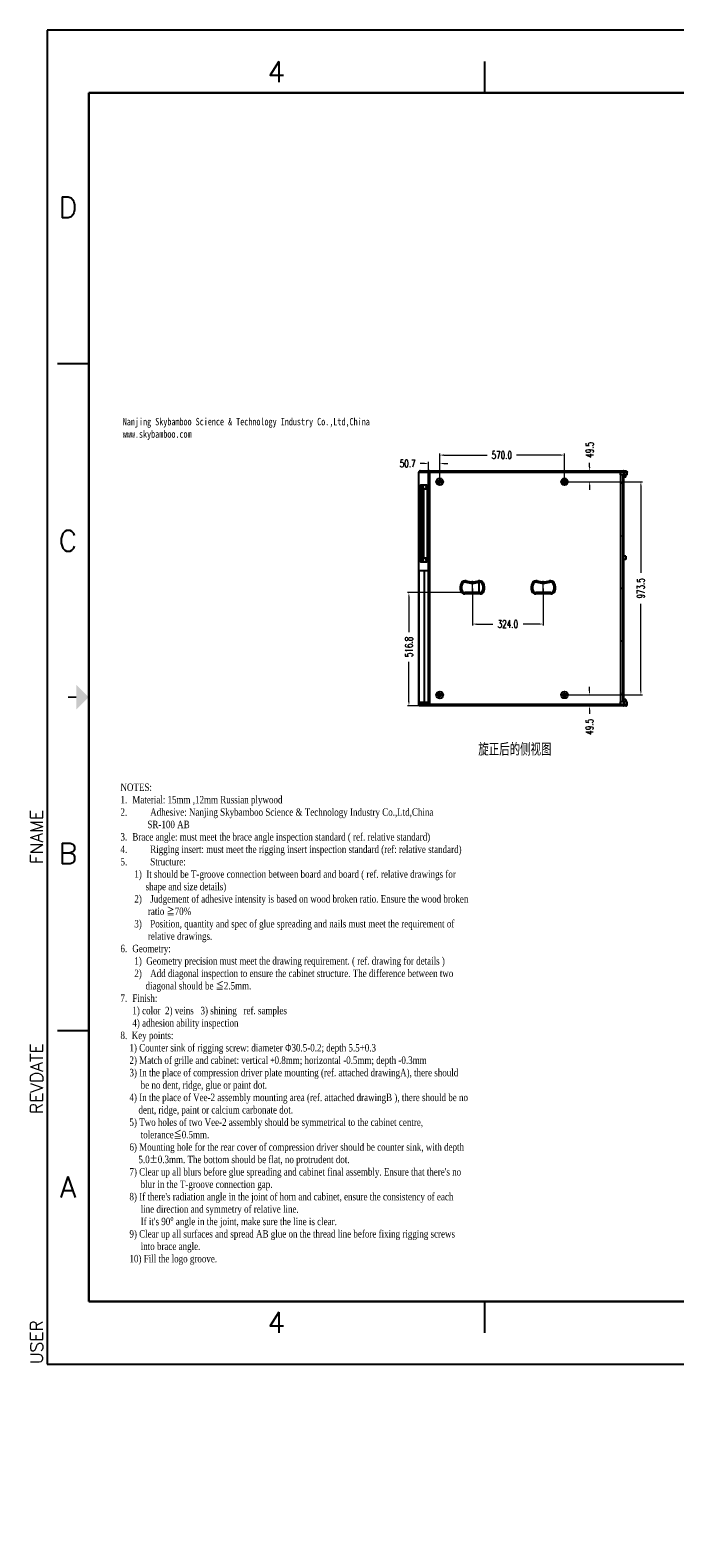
# Model space of a CAD drawing. Header units: inches. Extents: x 14363 to 22433, y -1689 to 5194.
# Tile 1 of 18: x 14363 to 17306, y -1689 to 5194. Entities that reach past the tile are written whole.
import ezdxf
from ezdxf.enums import TextEntityAlignment as Align

# ---------------------------------------------------------------- set-up
doc = ezdxf.new("R2010")
doc.units = ezdxf.units.IN
doc.header["$LTSCALE"] = 23
doc.header["$MEASUREMENT"] = 0
doc.header["$PDMODE"] = 3
doc.header["$PDSIZE"] = 0.3125
doc.linetypes.add('CENTER', pattern=[2, 1.25, -0.25, 0.25, -0.25])
doc.layers.get('0').update_dxf_attribs({"linetype": 'CONTINUOUS'})
doc.layers.get('Defpoints').update_dxf_attribs({"linetype": 'CONTINUOUS'})
for name, color, linetype in [('3_ALL_AXES', 7, 'CONTINUOUS'), ('5标注', 1, 'CONTINUOUS'), ('6文本', 5, 'CONTINUOUS'), ('7_ALL_FEATURES', 7, 'CONTINUOUS'), ('Title Block', 7, 'CONTINUOUS')]:
    doc.layers.add(name, color=color, linetype=linetype)
doc.layers.add('center', color=1, linetype='CENTER', lineweight=5)
doc.styles.add('Roman', font='romans')
doc.styles.get("Standard").update_dxf_attribs({"font": 'txt', "width": 0.8, "bigfont": 'gbcbig.shx'})
doc.styles.add('TXT', font='txt.shx', dxfattribs={"width": 0.7, "bigfont": 'INTECAD.SHX'})
doc.styles.add('文本', font='SIMFANG.TTF', dxfattribs={"width": 0.7})
doc.dimstyles.new('标准样式', dxfattribs={"dimscale": 23, "dimtxt": 1.5, "dimasz": 0.8, "dimexe": 0.3, "dimexo": 0.2, "dimgap": 1, "dimtad": 0, "dimdec": 1, "dimzin": 1, "dimdsep": 46, "dimtxsty": 'TXT', "dimcen": 0.09, "dimclrd": 5, "dimclre": 252, "dimadec": 1, "dimazin": 0, "dimtfac": 1, "dimtdec": 1, "dimtofl": 0, "dimtmove": 0, "dimatfit": 3, "dimfxl": 0, "dimtzin": 0, "dimlwd": 13, "dimlwe": 13, "dimarcsym": 0})

# ---------------------------------------------------------------- blocks, each defined once
blk = doc.blocks.new('*D177')
at = {"layer": '5标注', "color": 5, "lineweight": 13}
for p, q in [((16163.5, 3215.8), (16143.6, 3215.8)), ((16251.1, 3215.8), (16269.5, 3215.8))]:
    blk.add_line(p, q, dxfattribs=at)
at = {"layer": '5标注', "color": 252, "lineweight": 13}
for p, q in [((16181.9, 3165.9), (16181.9, 3222.7)), ((16232.7, 3165.9), (16232.7, 3222.7))]:
    blk.add_line(p, q, dxfattribs=at)
at = {"layer": '5标注', "color": 5}
for points in [[(16163.5, 3218.9), (16163.5, 3212.7), (16181.9, 3215.8)], [(16251.1, 3218.9), (16251.1, 3212.7), (16232.7, 3215.8)]]:
    blk.add_solid(points, dxfattribs=at)
at = {"layer": 'Defpoints', "color": 0}
for p in [(16181.9, 3215.8), (16181.9, 3161.3), (16232.7, 3161.3)]:
    blk.add_point(p, dxfattribs=at)
at = {"layer": '5标注', "color": 0, "insert": (16086.4, 3215.8), "char_height": 34.5, "attachment_point": 5, "style": 'TXT'}
blk.add_mtext('50.7', dxfattribs=at)
blk = doc.blocks.new('*D173')
at = {"layer": '5标注', "color": 252, "lineweight": 13}
for p, q in [((16381.9, 2645.3), (16381.9, 2475.8)), ((16705.9, 2645.3), (16705.9, 2475.8))]:
    blk.add_line(p, q, dxfattribs=at)
at = {"layer": '5标注', "color": 5, "lineweight": 13}
for p, q in [((16400.3, 2482.7), (16474.7, 2482.7)), ((16687.5, 2482.7), (16613.2, 2482.7))]:
    blk.add_line(p, q, dxfattribs=at)
at = {"layer": '5标注', "color": 5}
for points in [[(16400.3, 2485.7), (16400.3, 2479.6), (16381.9, 2482.7)], [(16687.5, 2485.7), (16687.5, 2479.6), (16705.9, 2482.7)]]:
    blk.add_solid(points, dxfattribs=at)
at = {"layer": 'Defpoints', "color": 0}
for p in [(16381.9, 2649.9), (16705.9, 2649.9), (16705.9, 2482.7)]:
    blk.add_point(p, dxfattribs=at)
at = {"layer": '5标注', "color": 0, "insert": (16543.9, 2482.7), "char_height": 34.5, "attachment_point": 5, "style": 'TXT'}
blk.add_mtext('324.0', dxfattribs=at)
blk = doc.blocks.new('*D172')
at = {"layer": '5标注', "color": 252, "lineweight": 13}
for p, q in [((16853.5, 3181.9), (16924.4, 3181.9)), ((16818.1, 3132.4), (16924.4, 3132.4))]:
    blk.add_line(p, q, dxfattribs=at)
at = {"layer": '5标注', "color": 5, "lineweight": 13}
for p, q in [((16917.5, 3200.3), (16917.5, 3218.7)), ((16917.5, 3114), (16917.5, 3095.6))]:
    blk.add_line(p, q, dxfattribs=at)
at = {"layer": '5标注', "color": 5}
for points in [[(16914.4, 3200.3), (16920.6, 3200.3), (16917.5, 3181.9)], [(16914.4, 3114), (16920.6, 3114), (16917.5, 3132.4)]]:
    blk.add_solid(points, dxfattribs=at)
at = {"layer": 'Defpoints', "color": 0}
for p in [(16848.9, 3181.9), (16917.5, 3181.9), (16813.5, 3132.4)]:
    blk.add_point(p, dxfattribs=at)
at = {"layer": '5标注', "color": 0, "insert": (16917.5, 3278), "char_height": 34.5, "attachment_point": 5, "rotation": 90, "style": 'TXT'}
blk.add_mtext('49.5', dxfattribs=at)
blk = doc.blocks.new('*D171')
at = {"layer": '5标注', "color": 252, "lineweight": 13}
for p, q in [((16232.7, 3149.2), (16232.7, 3261.1)), ((16802.7, 3149.2), (16802.7, 3261.1))]:
    blk.add_line(p, q, dxfattribs=at)
at = {"layer": '5标注', "color": 5, "lineweight": 13}
for p, q in [((16251.1, 3254.2), (16449.1, 3254.2)), ((16784.3, 3254.2), (16583.6, 3254.2))]:
    blk.add_line(p, q, dxfattribs=at)
at = {"layer": '5标注', "color": 5}
for points in [[(16251.1, 3257.3), (16251.1, 3251.1), (16232.7, 3254.2)], [(16784.3, 3257.3), (16784.3, 3251.1), (16802.7, 3254.2)]]:
    blk.add_solid(points, dxfattribs=at)
at = {"layer": 'Defpoints', "color": 0}
for p in [(16802.7, 3254.2), (16232.7, 3144.6), (16802.7, 3144.6)]:
    blk.add_point(p, dxfattribs=at)
at = {"layer": '5标注', "color": 0, "insert": (16516.3, 3254.2), "char_height": 34.5, "attachment_point": 5, "style": 'TXT'}
blk.add_mtext('570.0', dxfattribs=at)
blk = doc.blocks.new('*D176')
at = {"layer": '5标注', "color": 252, "lineweight": 13}
for p, q in [((16818.1, 2158.9), (16923.7, 2158.9)), ((16818.1, 2109.4), (16923.7, 2109.4))]:
    blk.add_line(p, q, dxfattribs=at)
at = {"layer": '5标注', "color": 5, "lineweight": 13}
for p, q in [((16916.8, 2177.3), (16916.8, 2195.7)), ((16916.8, 2091), (16916.8, 2072.6))]:
    blk.add_line(p, q, dxfattribs=at)
at = {"layer": '5标注', "color": 5}
for points in [[(16913.7, 2177.3), (16919.8, 2177.3), (16916.8, 2158.9)], [(16913.7, 2091), (16919.8, 2091), (16916.8, 2109.4)]]:
    blk.add_solid(points, dxfattribs=at)
at = {"layer": 'Defpoints', "color": 0}
for p in [(16813.5, 2158.9), (16813.5, 2109.4), (16916.8, 2109.4)]:
    blk.add_point(p, dxfattribs=at)
at = {"layer": '5标注', "color": 0, "insert": (16916.8, 2013.4), "char_height": 34.5, "attachment_point": 5, "rotation": 90, "style": 'TXT'}
blk.add_mtext('49.5', dxfattribs=at)
blk = doc.blocks.new('*D175')
at = {"layer": '5标注', "color": 252, "lineweight": 13}
for p, q in [((16818.1, 3132.4), (17158.3, 3132.4)), ((16818.1, 2158.9), (17158.3, 2158.9))]:
    blk.add_line(p, q, dxfattribs=at)
at = {"layer": '5标注', "color": 5, "lineweight": 13}
for p, q in [((17151.4, 3114), (17151.4, 2717)), ((17151.4, 2177.3), (17151.4, 2574.4))]:
    blk.add_line(p, q, dxfattribs=at)
at = {"layer": '5标注', "color": 5}
for points in [[(17148.4, 3114), (17154.5, 3114), (17151.4, 3132.4)], [(17148.4, 2177.3), (17154.5, 2177.3), (17151.4, 2158.9)]]:
    blk.add_solid(points, dxfattribs=at)
at = {"layer": 'Defpoints', "color": 0}
for p in [(16813.5, 3132.4), (16813.5, 2158.9), (17151.4, 2158.9)]:
    blk.add_point(p, dxfattribs=at)
at = {"layer": '5标注', "color": 0, "insert": (17151.4, 2645.7), "char_height": 34.5, "attachment_point": 5, "rotation": 90, "style": 'TXT'}
blk.add_mtext('973.5', dxfattribs=at)
blk = doc.blocks.new('*D174')
at = {"layer": '5标注', "color": 252, "lineweight": 13}
for p, q in [((16358.3, 2626.2), (16085.2, 2626.2)), ((16358.3, 2109.4), (16085.2, 2109.4))]:
    blk.add_line(p, q, dxfattribs=at)
at = {"layer": '5标注', "color": 5, "lineweight": 13}
for p, q in [((16092.1, 2607.8), (16092.1, 2445.5)), ((16092.1, 2127.8), (16092.1, 2311))]:
    blk.add_line(p, q, dxfattribs=at)
at = {"layer": '5标注', "color": 5}
for points in [[(16089, 2607.8), (16095.2, 2607.8), (16092.1, 2626.2)], [(16089, 2127.8), (16095.2, 2127.8), (16092.1, 2109.4)]]:
    blk.add_solid(points, dxfattribs=at)
at = {"layer": 'Defpoints', "color": 0}
for p in [(16362.9, 2626.2), (16092.1, 2109.4), (16362.9, 2109.4)]:
    blk.add_point(p, dxfattribs=at)
at = {"layer": '5标注', "color": 0, "insert": (16092.1, 2378.2), "char_height": 34.5, "attachment_point": 5, "rotation": 90, "style": 'TXT'}
blk.add_mtext('516.8', dxfattribs=at)

msp = doc.modelspace()

# ---------------------------------------------------------------- linework, layer by layer
at = {"color": 7, "linetype": 'Continuous'}
for p, q in [((16234.67, 3139.04), (16234.67, 3125.83)), ((17058.85, 3163.44), (17058.85, 2127.94)), ((17069.26, 3163.44), (17069.26, 2127.94)), ((17071.81, 3163.44), (17071.81, 2127.94)), ((17072.55, 2138.44), (17072.55, 3152.94)), ((16138.21, 2726.79), (16181.12, 2726.79)), ((16138.21, 2726.79), (16138.21, 2123.94)), ((16163.22, 2123.94), (16163.22, 2726.79)), ((16181.12, 2123.94), (16181.12, 2726.79)), ((16329.54, 2632.11), (16335.12, 2634.3)), ((16331.91, 2670.43), (16337.18, 2667.57)), ((16416.95, 2626.24), (16346.95, 2626.24)), ((16346.95, 2620.24), (16346.95, 2626.24)), ((16416.95, 2620.24), (16346.95, 2620.24)), ((16353.55, 2679.47), (16351.88, 2673.71)), ((16410.34, 2679.47), (16412.01, 2673.71)), ((16413.62, 2626.24), (16413.62, 2674.05)), ((16416.95, 2620.24), (16416.95, 2626.24)), ((16431.98, 2670.43), (16426.71, 2667.57)), ((16434.36, 2632.11), (16428.77, 2634.3)), ((16653.54, 2632.11), (16659.12, 2634.3)), ((16655.91, 2670.43), (16661.18, 2667.57)), ((16670.95, 2620.24), (16670.95, 2626.24)), ((16740.95, 2626.24), (16670.95, 2626.24)), ((16740.95, 2620.24), (16670.95, 2620.24)), ((16677.55, 2679.47), (16675.88, 2673.71)), ((16734.34, 2679.47), (16736.01, 2673.71)), ((16740.95, 2620.24), (16740.95, 2626.24)), ((16755.98, 2670.43), (16750.71, 2667.57)), ((16758.36, 2632.11), (16752.77, 2634.3)), ((16234.67, 2165.54), (16234.67, 2152.33)), ((16181.12, 2123.94), (16138.21, 2123.94)), ((17082.77, 2109.44), (17058.42, 2109.44)), ((17088.73, 2127.94), (17058.85, 2127.94)), ((17088.73, 2115.44), (17058.85, 2115.44)), ((17074.49, 2115.44), (17074.49, 2127.94)), ((17077.04, 2115.44), (17077.04, 2127.94))]:
    msp.add_line(p, q, dxfattribs=at)
for centre, radius, start, end in [((16371.9, 2648.72), 45.5, 151.501533, 201.413448), ((16346.95, 2638.94), 18.7, 201.413448, 270), ((16348.34, 2661.51), 18.7, 73.835383, 151.501533), ((16371.9, 2648.72), 39.5, 151.501533, 201.413448), ((16346.95, 2638.94), 12.7, 201.413448, 270), ((16348.34, 2661.51), 12.7, 73.835383, 151.501533), ((16381.95, 2777.44), 108, 253.835383, 286.164617), ((16381.95, 2777.44), 102, 253.835383, 286.164617), ((16415.55, 2661.51), 18.7, 28.498467, 106.164617), ((16415.55, 2661.51), 12.7, 28.498467, 106.164617), ((16416.95, 2638.94), 12.7, 270, 338.586552), ((16416.95, 2638.94), 18.7, 270, 338.586552), ((16392, 2648.72), 39.5, 338.586552, 28.498467), ((16392, 2648.72), 45.5, 338.586552, 28.498467), ((16695.9, 2648.72), 45.5, 151.501533, 201.413448), ((16670.95, 2638.94), 18.7, 201.413448, 270), ((16672.34, 2661.51), 18.7, 73.835383, 151.501533), ((16695.9, 2648.72), 39.5, 151.501533, 201.413448), ((16670.95, 2638.94), 12.7, 201.413448, 270), ((16672.34, 2661.51), 12.7, 73.835383, 151.501533), ((16705.95, 2777.44), 108, 253.835383, 286.164617), ((16705.95, 2777.44), 102, 253.835383, 286.164617), ((16739.55, 2661.51), 18.7, 28.498467, 106.164617), ((16739.55, 2661.51), 12.7, 28.498467, 106.164617), ((16740.95, 2638.94), 12.7, 270, 338.586552), ((16740.95, 2638.94), 18.7, 270, 338.586552), ((16716, 2648.72), 39.5, 338.586552, 28.498467), ((16716, 2648.72), 45.5, 338.586552, 28.498467)]:
    msp.add_arc(centre, radius, start, end, dxfattribs=at)
for points, start_tangent, end_tangent in [([(17071.33, 2109.44), (17072.58, 2109.93), (17073.61, 2111.28), (17074.26, 2113.23), (17074.49, 2115.44)], (0.9999814, 0.0060983), (0.0002355, 1)), ([(17071.33, 2109.44), (17073.59, 2109.93), (17075.45, 2111.28), (17076.64, 2113.23), (17077.04, 2115.44)], (0.999994, 0.0034652), (0.0029397, 0.9999957))]:
    msp.add_spline(points, degree=3, dxfattribs=dict(at, start_tangent=start_tangent, end_tangent=end_tangent))
at = {"layer": '3_ALL_AXES', "color": 7, "linetype": 'Continuous'}
for centre, radius in [((16232.69, 3132.44), 15.5), ((16232.69, 3132.44), 7), ((16802.69, 3132.44), 15.5), ((16802.69, 3132.44), 7.5), ((16232.69, 2158.94), 15.5), ((16232.69, 2158.94), 7), ((16802.69, 2158.94), 15.25), ((16802.69, 2158.94), 7.5)]:
    msp.add_circle(centre, radius, dxfattribs=at)
for points, start_tangent, end_tangent in [([(16157.07, 3110.48), (16156.97, 3110.46), (16156.79, 3109.86), (16156.67, 3108.78), (16156.62, 3107.44)], (-1, 0), (0, -1)), ([(16156.62, 3107.44), (16156.67, 3106.09), (16156.79, 3105.01), (16156.97, 3104.42), (16157.07, 3104.4)], (0, -1), (1, 0)), ([(16157.51, 3107.44), (16157.47, 3108.78), (16157.34, 3109.86), (16157.17, 3110.46), (16157.07, 3110.48)], (0, 1), (-1, 0)), ([(16157.07, 3104.4), (16157.17, 3104.42), (16157.34, 3105.01), (16157.47, 3106.09), (16157.51, 3107.44)], (1, 0), (0, 1)), ([(16171.37, 3110.48), (16171.27, 3110.46), (16171.09, 3109.86), (16170.97, 3108.78), (16170.93, 3107.44)], (-1, 0), (0, -1)), ([(16170.93, 3107.44), (16170.97, 3106.09), (16171.09, 3105.01), (16171.27, 3104.42), (16171.37, 3104.4)], (0, -1), (1, 0)), ([(16171.81, 3107.44), (16171.77, 3108.78), (16171.65, 3109.86), (16171.47, 3110.46), (16171.37, 3110.48)], (0, 1), (-1, 0)), ([(16171.37, 3104.4), (16171.47, 3104.42), (16171.65, 3105.01), (16171.77, 3106.09), (16171.81, 3107.44)], (1, 0), (0, 1)), ([(17066.11, 3125.69), (17066.26, 3126.04), (17066.61, 3126.19)], (0, 1), (1, 0)), ([(17066.61, 3125.19), (17066.26, 3125.33), (17066.11, 3125.69)], (-1, 0), (0, 1)), ([(17066.61, 3126.19), (17066.96, 3126.04), (17067.1, 3125.69)], (1, 0), (0, -1)), ([(17067.1, 3125.69), (17066.96, 3125.33), (17066.61, 3125.19)], (0, -1), (-1, 0)), ([(16147.77, 3080.48), (16147.67, 3080.46), (16147.5, 3079.86), (16147.37, 3078.78), (16147.33, 3077.44)], (-1, 0), (0, -1)), ([(16147.33, 3077.44), (16147.37, 3076.09), (16147.5, 3075.01), (16147.67, 3074.42), (16147.77, 3074.4)], (0, -1), (1, 0)), ([(16148.22, 3077.44), (16148.17, 3078.78), (16148.05, 3079.86), (16147.87, 3080.46), (16147.77, 3080.48)], (0, 1), (-1, 0)), ([(16147.77, 3074.4), (16147.87, 3074.42), (16148.05, 3075.01), (16148.17, 3076.09), (16148.22, 3077.44)], (1, 0), (0, 1)), ([(16147.77, 2990.48), (16147.67, 2990.46), (16147.5, 2989.86), (16147.37, 2988.78), (16147.33, 2987.44)], (-1, 0), (0, -1)), ([(16147.33, 2987.44), (16147.37, 2986.09), (16147.5, 2985.01), (16147.67, 2984.42), (16147.77, 2984.4)], (0, -1), (1, 0)), ([(16148.22, 2987.44), (16148.17, 2988.78), (16148.05, 2989.86), (16147.87, 2990.46), (16147.77, 2990.48)], (0, 1), (-1, 0)), ([(16147.77, 2984.4), (16147.87, 2984.42), (16148.05, 2985.01), (16148.17, 2986.09), (16148.22, 2987.44)], (1, 0), (0, 1)), ([(16147.77, 2900.48), (16147.67, 2900.46), (16147.5, 2899.86), (16147.37, 2898.78), (16147.33, 2897.44)], (-1, 0), (0, -1)), ([(16147.33, 2897.44), (16147.37, 2896.09), (16147.5, 2895.01), (16147.67, 2894.42), (16147.77, 2894.4)], (0, -1), (1, 0)), ([(16148.22, 2897.44), (16148.17, 2898.78), (16148.05, 2899.86), (16147.87, 2900.46), (16147.77, 2900.48)], (0, 1), (-1, 0)), ([(16147.77, 2894.4), (16147.87, 2894.42), (16148.05, 2895.01), (16148.17, 2896.09), (16148.22, 2897.44)], (1, 0), (0, 1)), ([(17066.11, 2885.69), (17066.26, 2886.04), (17066.61, 2886.19)], (0, 1), (1, 0)), ([(17066.61, 2885.19), (17066.26, 2885.33), (17066.11, 2885.69)], (-1, 0), (0, 1)), ([(17066.61, 2886.19), (17066.96, 2886.04), (17067.1, 2885.69)], (1, 0), (0, -1)), ([(17067.1, 2885.69), (17066.96, 2885.33), (17066.61, 2885.19)], (0, -1), (-1, 0)), ([(16147.77, 2810.48), (16147.67, 2810.46), (16147.5, 2809.86), (16147.37, 2808.78), (16147.33, 2807.44)], (-1, 0), (0, -1)), ([(16147.33, 2807.44), (16147.37, 2806.09), (16147.5, 2805.01), (16147.67, 2804.42), (16147.77, 2804.4)], (0, -1), (1, 0)), ([(16148.22, 2807.44), (16148.17, 2808.78), (16148.05, 2809.86), (16147.87, 2810.46), (16147.77, 2810.48)], (0, 1), (-1, 0)), ([(16147.77, 2804.4), (16147.87, 2804.42), (16148.05, 2805.01), (16148.17, 2806.09), (16148.22, 2807.44)], (1, 0), (0, 1)), ([(16156.62, 2776.44), (16156.67, 2777.78), (16156.79, 2778.86), (16156.97, 2779.46), (16157.07, 2779.48)], (0, 1), (1, 0)), ([(16157.07, 2773.4), (16156.97, 2773.42), (16156.79, 2774.01), (16156.67, 2775.09), (16156.62, 2776.44)], (-1, 0), (0, 1)), ([(16157.07, 2779.48), (16157.17, 2779.46), (16157.34, 2778.86), (16157.47, 2777.78), (16157.51, 2776.44)], (1, 0), (0, -1)), ([(16157.51, 2776.44), (16157.47, 2775.09), (16157.34, 2774.01), (16157.17, 2773.42), (16157.07, 2773.4)], (0, -1), (-1, 0)), ([(16170.93, 2776.44), (16170.97, 2777.78), (16171.09, 2778.86), (16171.27, 2779.46), (16171.37, 2779.48)], (0, 1), (1, 0)), ([(16171.37, 2773.4), (16171.27, 2773.42), (16171.09, 2774.01), (16170.97, 2775.09), (16170.93, 2776.44)], (-1, 0), (0, 1)), ([(16171.37, 2779.48), (16171.47, 2779.46), (16171.65, 2778.86), (16171.77, 2777.78), (16171.81, 2776.44)], (1, 0), (0, -1)), ([(16171.81, 2776.44), (16171.77, 2775.09), (16171.65, 2774.01), (16171.47, 2773.42), (16171.37, 2773.4)], (0, -1), (-1, 0)), ([(17066.11, 2645.69), (17066.26, 2646.04), (17066.61, 2646.19)], (0, 1), (1, 0)), ([(17066.61, 2645.19), (17066.26, 2645.33), (17066.11, 2645.69)], (-1, 0), (0, 1)), ([(17066.61, 2646.19), (17066.96, 2646.04), (17067.1, 2645.69)], (1, 0), (0, -1)), ([(17067.1, 2645.69), (17066.96, 2645.33), (17066.61, 2645.19)], (0, -1), (-1, 0)), ([(17066.61, 2406.19), (17066.26, 2406.04), (17066.11, 2405.69)], (-1, 0), (0, -1)), ([(17066.11, 2405.69), (17066.26, 2405.33), (17066.61, 2405.19)], (0, -1), (1, 0)), ([(17067.1, 2405.69), (17066.96, 2406.04), (17066.61, 2406.19)], (0, 1), (-1, 0)), ([(17066.61, 2405.19), (17066.96, 2405.33), (17067.1, 2405.69)], (1, 0), (0, 1)), ([(17066.61, 2166.19), (17066.26, 2166.04), (17066.11, 2165.69)], (-1, 0), (0, -1)), ([(17066.11, 2165.69), (17066.26, 2165.33), (17066.61, 2165.19)], (0, -1), (1, 0)), ([(17067.1, 2165.69), (17066.96, 2166.04), (17066.61, 2166.19)], (0, 1), (-1, 0)), ([(17066.61, 2165.19), (17066.96, 2165.33), (17067.1, 2165.69)], (1, 0), (0, 1))]:
    msp.add_spline(points, degree=3, dxfattribs=dict(at, start_tangent=start_tangent, end_tangent=end_tangent))
at = {"layer": '7_ALL_FEATURES', "color": 7, "linetype": 'Continuous'}
for p, q in [((16137.32, 3175.94), (17088.73, 3175.94)), ((16137.32, 2115.44), (16137.32, 3175.94)), ((16143.32, 3181.94), (17082.77, 3181.94)), ((16181.95, 2115.44), (16181.95, 3175.94)), ((16187.89, 2109.44), (16187.89, 3181.94)), ((17058.85, 3163.44), (17058.85, 3175.94)), ((17074.49, 3163.44), (17074.49, 3175.94)), ((17077.04, 3163.44), (17077.04, 3175.94)), ((17088.73, 3163.44), (17088.73, 3175.94)), ((16174.18, 3116.94), (16145.15, 3116.94)), ((16177.26, 3098.44), (16150.35, 3098.44)), ((17088.76, 3163.44), (17058.85, 3163.44)), ((17083.28, 3152.94), (17072.55, 3152.94)), ((17083.28, 3152.94), (17083.28, 3163.44)), ((16142, 3094.94), (16146.56, 3094.94)), ((16142, 3094.94), (16142, 2788.94)), ((16146.56, 3094.94), (16146.56, 2788.94)), ((16149.2, 3090.44), (16159, 3090.44)), ((16149.2, 3090.44), (16149.2, 2793.44)), ((16159, 3090.44), (16159, 2793.44)), ((16177.33, 2788.94), (16177.33, 3094.94)), ((16142, 2788.94), (16146.56, 2788.94)), ((16145.15, 2766.94), (16174.18, 2766.94)), ((16149.2, 2793.44), (16159, 2793.44)), ((16150.35, 2785.44), (16177.26, 2785.44)), ((17083.28, 2791.94), (17072.55, 2791.94)), ((17083.28, 2776.94), (17072.55, 2776.94)), ((17083.28, 2791.94), (17083.28, 2776.94)), ((17083.28, 2138.44), (17072.55, 2138.44)), ((17083.28, 2138.44), (17083.28, 2127.94)), ((17058.85, 2115.44), (16137.38, 2115.44)), ((17082.77, 2109.44), (16143.32, 2109.44)), ((17058.85, 2115.44), (17058.85, 2127.94)), ((17088.73, 2115.44), (17088.73, 2127.94)), ((17088.73, 2127.94), (17088.77, 2127.94)), ((17088.73, 2115.44), (17088.77, 2115.44))]:
    msp.add_line(p, q, dxfattribs=at)
for points, start_tangent, end_tangent in [([(16143.32, 3181.94), (16141.05, 3181.49), (16139.1, 3180.2), (16137.78, 3178.23), (16137.32, 3175.94)], (-1, 0), (-0.0002588, -1)), ([(16143.32, 3181.94), (16141.05, 3181.48), (16139.12, 3180.18), (16137.84, 3178.23), (16137.38, 3175.94)], (-1, 0), (0, -1)), ([(16187.89, 3181.94), (16185.64, 3181.49), (16183.7, 3180.19), (16182.4, 3178.24), (16181.95, 3175.94)], (-1, 0), (0, -1)), ([(17058.42, 3181.94), (17058.58, 3181.48), (17058.72, 3180.18), (17058.82, 3178.24), (17058.85, 3175.94)], (1, 0), (0, -1)), ([(17074.49, 3175.94), (17074.34, 3177.72), (17073.92, 3179.37), (17073.23, 3180.72), (17072.34, 3181.62), (17071.33, 3181.94)], (0.000134, 1), (-0.9999869, 0.0051172)), ([(17077.04, 3175.94), (17076.78, 3177.72), (17076.01, 3179.37), (17074.77, 3180.72), (17073.16, 3181.62), (17071.33, 3181.94)], (0.0001326, 1), (-0.9999958, 0.0028994)), ([(17082.77, 3181.94), (17085.05, 3181.48), (17086.99, 3180.18), (17088.28, 3178.23), (17088.73, 3175.94)], (1, 0), (0, -1)), ([(16142, 3094.94), (16142.11, 3100.56), (16142.43, 3105.94), (16142.92, 3110.49), (16143.58, 3113.98), (16144.35, 3116.21), (16145.15, 3116.94)], (0, 1), (1, 0)), ([(16148.66, 3115.73), (16148.13, 3113.98), (16147.48, 3110.49), (16146.98, 3105.94), (16146.66, 3100.56), (16146.56, 3094.94)], (-0.4031462, -0.9151356), (0, -1)), ([(16149.7, 3116.94), (16148.9, 3116.21), (16148.66, 3115.73)], (-1, 0), (-0.4031462, -0.9151356)), ([(16149.2, 3090.44), (16149.26, 3092.91), (16149.42, 3095.14), (16149.67, 3096.91), (16149.99, 3098.05), (16150.35, 3098.44)], (0, 1), (1, 0)), ([(16160.14, 3098.44), (16159.79, 3098.05), (16159.47, 3096.91), (16159.22, 3095.14), (16159.06, 3092.91), (16159, 3090.44)], (-1, 0), (0, -1)), ([(16174.18, 3116.94), (16174.99, 3116.21), (16175.22, 3115.73)], (1, 0), (0.4029676, -0.9152143)), ([(16175.22, 3115.73), (16175.75, 3113.99), (16176.4, 3110.5), (16176.9, 3105.95), (16177.22, 3100.56), (16177.29, 3098.42)], (0.4029676, -0.9152143), (0.0229357, -0.9997369)), ([(16177.29, 3098.42), (16177.33, 3094.94)], (0.0229357, -0.9997369), (0, -1)), ([(16145.15, 2766.94), (16144.35, 2767.67), (16143.58, 2769.89), (16142.93, 2773.38), (16142.43, 2777.93), (16142.11, 2783.31), (16142, 2788.94)], (-1, 0), (0, 1)), ([(16146.56, 2788.94), (16146.66, 2783.31), (16146.98, 2777.93), (16147.48, 2773.38), (16148.13, 2769.89), (16148.9, 2767.67)], (0, -1), (0.4784044, -0.8781397)), ([(16150.35, 2785.44), (16149.99, 2785.83), (16149.67, 2786.97), (16149.42, 2788.73), (16149.26, 2790.97), (16149.2, 2793.44)], (-1, 0), (0, 1)), ([(16159, 2793.44), (16159.06, 2790.97), (16159.22, 2788.73), (16159.47, 2786.97), (16159.79, 2785.83), (16160.14, 2785.44)], (0, -1), (1, 0)), ([(16177.29, 2785.45), (16177.22, 2783.31), (16176.91, 2777.94), (16176.41, 2773.39), (16175.76, 2769.89), (16174.99, 2767.67), (16174.18, 2766.94)], (-0.0229356, -0.9997369), (-1, 0)), ([(16177.33, 2788.94), (16177.29, 2785.45)], (0, -1), (-0.0229356, -0.9997369)), ([(16143.32, 2109.44), (16141.05, 2109.88), (16139.1, 2111.17), (16137.78, 2113.14), (16137.32, 2115.44)], (-1, 0), (-0.0002588, 1)), ([(16143.32, 2109.44), (16141.05, 2109.89), (16139.12, 2111.2), (16137.84, 2113.14), (16137.38, 2115.44)], (-1, 0), (0, 1)), ([(16187.89, 2109.44), (16185.64, 2109.88), (16183.7, 2111.18), (16182.4, 2113.13), (16181.95, 2115.44)], (-1, 0), (0, 1)), ([(17058.42, 2109.44), (17058.58, 2109.89), (17058.72, 2111.19), (17058.82, 2113.14), (17058.85, 2115.44)], (1, 0), (0, 1)), ([(17082.77, 2109.44), (17085.03, 2109.88), (17086.98, 2111.16), (17088.3, 2113.13), (17088.77, 2115.44)], (1, 0), (0.0001513, 1))]:
    msp.add_spline(points, degree=3, dxfattribs=dict(at, start_tangent=start_tangent, end_tangent=end_tangent))
at = {"layer": 'center', "color": 1, "linetype": 'CENTER', "ltscale": 3.1}
for p, q in [((16217.19, 3132.44), (16248.19, 3132.44)), ((16232.69, 3116.94), (16232.69, 3147.94)), ((16787.19, 3132.44), (16818.19, 3132.44)), ((16802.69, 3116.94), (16802.69, 3147.94)), ((16217.19, 2158.94), (16248.19, 2158.94)), ((16232.69, 2143.44), (16232.69, 2174.44))]:
    msp.add_line(p, q, dxfattribs=at)
at = {"layer": 'center', "color": 1, "linetype": 'CENTER', "ltscale": 5.923238}
for p, q in [((16381.95, 2620.24), (16381.95, 2679.47)), ((16705.95, 2620.24), (16705.95, 2679.47))]:
    msp.add_line(p, q, dxfattribs=at)
at = {"layer": 'center', "color": 1, "linetype": 'CENTER', "ltscale": 3.05}
for p, q in [((16787.44, 2158.94), (16817.94, 2158.94)), ((16802.69, 2143.69), (16802.69, 2174.19))]:
    msp.add_line(p, q, dxfattribs=at)
at = {"layer": 'Title Block'}
for p, q in [((14439.84, 5194.22), (14439.84, -896.14)), ((22433.44, 5194.22), (14439.84, 5194.22)), ((16438.24, 4908.74), (16438.24, 5051.48)), ((14487.42, 3671.63), (14630.16, 3671.63)), ((14487.42, 626.45), (14630.16, 626.45)), ((16438.24, -753.4), (16438.24, -610.66)), ((14439.84, -896.14), (22433.44, -896.14))]:
    msp.add_line(p, q, dxfattribs=at)
at = {"layer": 'Title Block', "lineweight": 30}
for p, q in [((14630.16, 4908.74), (14630.16, -610.66)), ((22243.12, 4908.74), (14630.16, 4908.74)), ((14630.16, -610.66), (22243.12, -610.66))]:
    msp.add_line(p, q, dxfattribs=at)
at = {"layer": 'Title Block', "const_width": 7.61}
msp.add_lwpolyline([(14535, 2149.04), (14573.06, 2149.04)], dxfattribs=at)
at = {"layer": 'Title Block'}
msp.add_solid([(14573.06, 2091.94), (14573.06, 2206.14), (14630.16, 2149.04)], dxfattribs=at)

# ---------------------------------------------------------------- texts
at = {"layer": '6文本', "style": 'Roman'}
for s, p in [('4', (15486.62, 5003.9)), ('D', (14535, 4385.35)), ('C', (14535, 2862.76)), ('B', (14535, 1435.33)), ('A', (14535, -87.26)), ('4', (15486.62, -705.82))]:
    msp.add_text(s, height=95.16, dxfattribs=at).set_placement(p, align=Align.MIDDLE_CENTER)
at = {"layer": '6文本', "char_height": 33.9768, "attachment_point": 1}
for s, insert, width in [('{\\fSimSun|b0|i0|c134|p2;Nanjing Skybamboo Science & Technology Industry Co.,Ltd,China^Jwww.skybamboo.com}', (14785.67, 3423.91), 4864.8267), ("{\\fTimes New Roman|b0|i0|c0|p18;NOTES:\\P\\pi-54.3629,l54.3629,t54.3629;1.^IMaterial: 15mm ,12mm Russian plywood\\P\\ptz;2.^IAdhesive: Nanjing Skybamboo Science & Technology Industry Co.,Ltd,China\\P\\pi0,l0;            SR-100 AB \\P\\pi-54.3629,l54.3629,t54.3629;3.^IBrace angle: must meet the brace angle inspection standard ( ref. relative standard)\\P\\ptz;4.^IRigging insert: must meet the rigging insert inspection standard (ref: relative standard)\\P5.^IStructure:\\P\\pl117.786,t117.786;1)^IIt should be T-groove connection between board and board ( ref. relative drawings for \\P     shape and size details)\\P\\ptz;2)^IJudgement of adhesive intensity is based on wood broken ratio. Ensure the wood broken \\P      ratio \\fSimSun|b0|i0|c134|p2;≧\\fTimes New Roman|b0|i0|c0|p18;70%\\P3)^IPosition, quantity and spec of glue spreading and nails must meet the requirement of \\P      relative drawings.\\P\\pl54.3629,t54.3629;6.^IGeometry:\\P\\pl117.786,t117.786;1)^IGeometry precision must meet the drawing requirement. ( ref. drawing for details )\\P\\ptz;2)^IAdd diagonal inspection to ensure the cabinet structure. The difference between two\\P     diagonal should be \\fSimSun|b0|i0|c134|p2;≦\\fTimes New Roman|b0|i0|c0|p18;2.5mm.\\P\\pl54.3629,t54.3629;7.^IFinish:\\P\\pi0,tz;1) color  2) veins   3) shining   ref. samples\\P4) adhesion ability inspection\\P\\pl0;8.  Key points:\\P    1) Counter sink of rigging screw: diameter \\fSimSun|b0|i0|c134|p2;Φ\\fTimes New Roman|b0|i0|c0|p18;30.5-0.2; depth 5.5+0.3\\P    2) Match of grille and cabinet: vertical \\fSimSun|b0|i0|c134|p2;+\\fTimes New Roman|b0|i0|c0|p18;0.8mm; horizontal -0.5mm; depth -0.3mm\\P\\pi-95.135,l95.135;    3) In the place of compression driver plate mounting (ref. attached drawingA), there should \\P         be no dent, ridge, glue or paint dot.\\P    4) In the place of Vee-2 assembly mounting area (ref. attached drawingB ), there should be no\\P        dent, ridge, paint or calcium carbonate dot.\\P    5) Two holes of two Vee-2 assembly should be symmetrical to the cabinet centre, \\P         tolerance\\fSimSun|b0|i0|c134|p2;≦\\fTimes New Roman|b0|i0|c0|p18;0.5mm.\\P    6) Mounting hole for the rear cover of compression driver should be counter sink, with depth \\P        5.0\\fSimSun|b0|i0|c134|p2;±\\fTimes New Roman|b0|i0|c0|p18;0.3mm. The bottom should be flat, no protrudent dot.\\P    7) Clear up all blurs before glue spreading and cabinet final assembly. Ensure that there's no\\P         blur in the T-groove connection gap.\\P    8) If there's radiation angle in the joint of horn and cabinet, ensure the consistency of each \\P         line direction and symmetry of relative line.\\P         If it's 90\\fSimSun|b0|i0|c134|p2;º\\fTimes New Roman|b0|i0|c0|p18; angle in the joint, make sure the line is clear.\\P    9) Clear up all surfaces and spread AB glue on the thread line before fixing rigging screws\\P         into brace angle.\\P    10) Fill the logo groove.}", (14775.03, 1754.74), 3626.2098)]:
    msp.add_mtext(s, dxfattribs=dict(at, insert=insert, width=width))
at = {"layer": '6文本', "insert": (16743.17, 1937.43), "char_height": 50, "width": 504.2121, "attachment_point": 3, "style": '文本'}
msp.add_mtext('旋正后的侧视图', dxfattribs=at)
at = {"layer": '6文本', "color": 0, "style": 'Roman', "flags": 8}
for tag, p in [('FNAME', (14420.8, 1387.75)), ('REVDATE', (14420.8, 245.8)), ('USER', (14420.8, -896.14))]:
    msp.add_attdef(tag, p, '', height=57.1, rotation=90, dxfattribs=at)

# ---------------------------------------------------------------- dimensions: what is measured, and where the dimension line sits
at = {"layer": '5标注'}
dim = msp.add_linear_dim(base=(16917.49, 3181.94), p1=(16813.54, 3132.44), p2=(16848.86, 3181.94), angle=90, dimstyle='标准样式', override={"dimscale": 23}, dxfattribs=at)
dim.commit()
dim.dimension.update_dxf_attribs({"geometry": '*D172', "text_midpoint": (16917.49, 3277.96)})
for base, p1, p2, picture, middle in [((16181.95, 3215.78), (16232.69, 3161.32), (16181.95, 3161.32), '*D177', (16086.4, 3215.78)), ((16802.69, 3254.2), (16232.69, 3144.56), (16802.69, 3144.56), '*D171', (16516.34, 3254.2))]:
    dim = msp.add_linear_dim(base=base, p1=p1, p2=p2, dimstyle='标准样式', override={"dimscale": 23}, dxfattribs=at)
    dim.commit()
    dim.dimension.update_dxf_attribs({"geometry": picture, "text_midpoint": middle, "dimtype": 160})
for base, p1, p2, picture, middle in [((17151.44, 2158.94), (16813.54, 3132.44), (16813.54, 2158.94), '*D175', (17151.44, 2645.66)), ((16092.1, 2109.44), (16362.86, 2626.24), (16362.86, 2109.44), '*D174', (16092.1, 2378.25)), ((16916.78, 2109.44), (16813.54, 2158.94), (16813.54, 2109.44), '*D176', (16916.78, 2013.41))]:
    dim = msp.add_linear_dim(base=base, p1=p1, p2=p2, angle=90, dimstyle='标准样式', override={"dimscale": 23}, dxfattribs=at)
    dim.commit()
    dim.dimension.update_dxf_attribs({"geometry": picture, "text_midpoint": middle, "dimtype": 160})
dim = msp.add_linear_dim(base=(16705.95, 2482.67), p1=(16381.95, 2649.85), p2=(16705.95, 2649.85), dimstyle='标准样式', override={"dimscale": 23}, dxfattribs=at)
dim.commit()
dim.dimension.update_dxf_attribs({"geometry": '*D173', "text_midpoint": (16543.95, 2482.67)})

doc.saveas('drawing.dxf')
